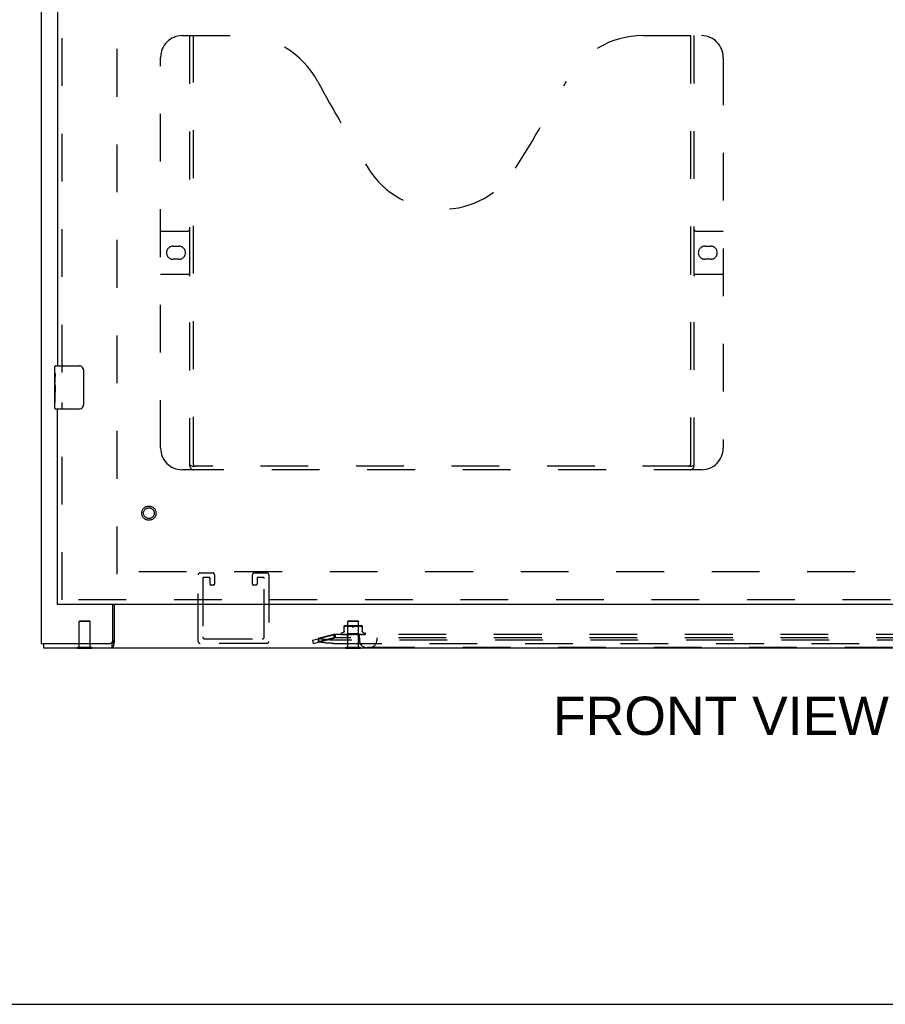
# Model space of a CAD drawing. Header units: inches. Extents: x 0 to 200, y 0 to 129.
# Tile 7 of 43: x 67 to 87, y 0 to 23. Entities that reach past the tile are written whole.
import ezdxf

# ---------------------------------------------------------------- set-up
doc = ezdxf.new("R2010")
doc.units = ezdxf.units.IN
doc.header["$LTSCALE"] = 11
doc.header["$MEASUREMENT"] = 0
doc.linetypes.add('HIDDEN', pattern=[0.2, 0.1, -0.1])
doc.layers.get('0').update_dxf_attribs({"linetype": 'CONTINUOUS'})
for name, color, linetype in [('DEFAULT_2', 8, 'HIDDEN'), ('DIMENSIONS', 7, 'CONTINUOUS'), ('DOOR_ASSEMBLY', 7, 'CONTINUOUS')]:
    doc.layers.add(name, color=color, linetype=linetype)
doc.styles.get("Standard").update_dxf_attribs({"font": 'arial.ttf'})

msp = doc.modelspace()

# ---------------------------------------------------------------- linework, layer by layer
at = {"color": 3, "linetype": 'Continuous'}
for p, q in [((67.572, 86.846), (67.572, 8.314)), ((69.218, 8.374), (69.218, 9.21)), ((69.249, 9.21), (69.249, 8.334)), ((67.572, 8.314), (69.158, 8.314)), ((67.624, 8.21), (99.016, 8.21))]:
    msp.add_line(p, q, dxfattribs=at)
at = {"color": 7, "linetype": 'Continuous'}
for p, q in [((67.624, 8.314), (67.624, 8.21)), ((68.403, 8.206), (68.403, 8.21)), ((68.403, 8.206), (68.74, 8.206)), ((68.74, 8.206), (68.74, 8.21)), ((69.199, 8.314), (69.158, 8.314)), ((69.199, 8.314), (69.199, 8.21)), ((74.589, 8.206), (74.589, 8.21)), ((74.589, 8.206), (74.926, 8.206)), ((74.926, 8.206), (74.926, 8.21)), ((0, 0), (200, 0))]:
    msp.add_line(p, q, dxfattribs=at)
for points in [[(69.218, 8.339), (69.217, 8.336), (69.216, 8.333), (69.215, 8.33), (69.213, 8.327), (69.212, 8.324), (69.211, 8.322), (69.209, 8.32), (69.208, 8.318), (69.207, 8.317), (69.205, 8.316), (69.203, 8.315), (69.202, 8.314), (69.2, 8.314), (69.199, 8.314)], [(69.249, 8.386), (69.247, 8.385), (69.245, 8.383), (69.243, 8.382), (69.241, 8.381), (69.239, 8.379), (69.237, 8.377), (69.236, 8.376), (69.234, 8.374), (69.233, 8.371), (69.231, 8.369), (69.229, 8.366), (69.228, 8.364), (69.226, 8.361), (69.225, 8.358), (69.224, 8.355), (69.223, 8.352), (69.221, 8.349), (69.22, 8.345), (69.218, 8.339)]]:
    msp.add_lwpolyline(points, dxfattribs=at)
at = {"color": 3, "linetype": 'Continuous'}
for points in [[(69.236, 8.277), (69.235, 8.271), (69.234, 8.266), (69.234, 8.261), (69.233, 8.256), (69.232, 8.251), (69.231, 8.247), (69.23, 8.243), (69.228, 8.239), (69.227, 8.236), (69.226, 8.232), (69.224, 8.229), (69.223, 8.226), (69.221, 8.223), (69.219, 8.22), (69.218, 8.218), (69.216, 8.217), (69.214, 8.215), (69.212, 8.214), (69.211, 8.213), (69.208, 8.212), (69.206, 8.211), (69.204, 8.21), (69.202, 8.21), (69.199, 8.21)], [(69.249, 8.334), (69.247, 8.331), (69.246, 8.328), (69.245, 8.324), (69.244, 8.319), (69.242, 8.314), (69.241, 8.31), (69.24, 8.304), (69.239, 8.299), (69.239, 8.293), (69.236, 8.277)]]:
    msp.add_lwpolyline(points, dxfattribs=at)
msp.add_arc((69.158, 8.374), 0.06, 270, 360, dxfattribs=at)
at = {"layer": 'DEFAULT_2', "color": 8, "linetype": 'HIDDEN'}
for p, q in [((69.322, 9.908), (69.322, 85.252)), ((97.318, 9.96), (69.322, 9.96)), ((71.188, 8.36), (71.188, 9.893)), ((71.234, 9.939), (71.517, 9.939)), ((71.292, 9.812), (71.292, 8.464)), ((71.436, 9.835), (71.315, 9.835)), ((71.459, 9.681), (71.459, 9.812)), ((71.563, 9.893), (71.563, 9.681)), ((72.438, 9.681), (72.438, 9.893)), ((72.484, 9.939), (72.767, 9.939)), ((72.542, 9.812), (72.542, 9.681)), ((72.686, 9.835), (72.565, 9.835)), ((72.709, 8.464), (72.709, 9.812)), ((72.813, 9.893), (72.813, 8.36)), ((71.54, 9.658), (71.482, 9.658)), ((72.519, 9.658), (72.461, 9.658)), ((68.458, 8.831), (68.448, 8.821)), ((68.696, 8.821), (68.448, 8.821)), ((68.448, 8.224), (68.448, 8.821)), ((68.458, 8.831), (68.686, 8.831)), ((68.686, 8.831), (68.696, 8.821)), ((68.696, 8.224), (68.696, 8.821)), ((74.549, 8.586), (74.549, 8.715)), ((74.572, 8.703), (74.564, 8.7)), ((74.581, 8.707), (74.572, 8.703)), ((74.937, 8.721), (74.578, 8.721)), ((74.59, 8.709), (74.581, 8.707)), ((74.6, 8.711), (74.59, 8.709)), ((74.609, 8.713), (74.6, 8.711)), ((74.619, 8.714), (74.609, 8.713)), ((74.632, 8.701), (74.612, 8.721)), ((74.628, 8.714), (74.619, 8.714)), ((74.636, 8.715), (74.628, 8.714)), ((74.883, 8.701), (74.632, 8.701)), ((74.632, 8.538), (74.632, 8.701)), ((74.643, 8.831), (74.633, 8.821)), ((74.881, 8.821), (74.633, 8.821)), ((74.633, 8.224), (74.633, 8.821)), ((74.645, 8.715), (74.636, 8.715)), ((74.643, 8.831), (74.871, 8.831)), ((74.653, 8.715), (74.645, 8.715)), ((74.661, 8.715), (74.653, 8.715)), ((74.67, 8.715), (74.661, 8.715)), ((74.679, 8.714), (74.67, 8.715)), ((74.688, 8.714), (74.679, 8.714)), ((74.697, 8.713), (74.688, 8.714)), ((74.707, 8.711), (74.697, 8.713)), ((74.716, 8.709), (74.707, 8.711)), ((74.725, 8.707), (74.716, 8.709)), ((74.734, 8.704), (74.743, 8.7)), ((74.781, 8.704), (74.772, 8.7)), ((74.789, 8.707), (74.781, 8.704)), ((74.799, 8.709), (74.789, 8.707)), ((74.808, 8.711), (74.799, 8.709)), ((74.818, 8.713), (74.808, 8.711)), ((74.827, 8.714), (74.817, 8.713)), ((74.836, 8.714), (74.827, 8.714)), ((74.845, 8.715), (74.836, 8.714)), ((74.853, 8.715), (74.845, 8.715)), ((74.862, 8.715), (74.853, 8.715)), ((74.87, 8.715), (74.862, 8.715)), ((74.879, 8.715), (74.87, 8.715)), ((74.871, 8.831), (74.881, 8.821)), ((74.887, 8.714), (74.878, 8.715)), ((74.881, 8.224), (74.881, 8.821)), ((74.883, 8.701), (74.903, 8.721)), ((74.883, 8.538), (74.883, 8.701)), ((74.896, 8.714), (74.887, 8.714)), ((74.905, 8.713), (74.896, 8.714)), ((74.915, 8.711), (74.905, 8.713)), ((74.924, 8.709), (74.915, 8.711)), ((74.934, 8.707), (74.924, 8.709)), ((74.943, 8.703), (74.934, 8.707)), ((74.943, 8.703), (74.951, 8.7)), ((74.966, 8.715), (74.966, 8.586)), ((71.338, 8.418), (72.663, 8.418)), ((73.82, 8.39), (74.3, 8.514)), ((73.839, 8.314), (74.32, 8.438)), ((74.312, 8.516), (73.952, 8.429)), ((74.312, 8.44), (73.952, 8.353)), ((73.952, 8.429), (73.952, 8.353)), ((73.952, 8.424), (73.972, 8.348)), ((74.3, 8.514), (74.32, 8.438)), ((74.34, 8.521), (74.312, 8.516)), ((74.312, 8.516), (74.312, 8.44)), ((74.34, 8.445), (74.312, 8.44)), ((74.34, 8.521), (74.32, 8.514)), ((74.32, 8.514), (74.32, 8.438)), ((74.34, 8.445), (74.32, 8.438)), ((74.34, 8.521), (74.34, 8.441)), ((92.3, 8.519), (74.34, 8.519)), ((92.3, 8.441), (74.34, 8.441)), ((74.476, 8.535), (74.476, 8.534)), ((74.483, 8.522), (74.484, 8.522)), ((74.615, 8.52), (74.486, 8.521)), ((74.615, 8.52), (74.486, 8.521)), ((74.529, 8.566), (74.487, 8.551)), ((74.62, 8.52), (74.495, 8.521)), ((74.496, 8.521), (74.497, 8.521)), ((74.62, 8.52), (74.497, 8.521)), ((74.514, 8.521), (74.513, 8.521)), ((74.63, 8.52), (74.514, 8.521)), ((74.517, 8.521), (74.516, 8.521)), ((74.63, 8.52), (74.517, 8.521)), ((74.644, 8.52), (74.541, 8.521)), ((74.541, 8.521), (74.541, 8.521)), ((74.541, 8.521), (74.541, 8.521)), ((74.645, 8.52), (74.545, 8.521)), ((74.545, 8.521), (74.545, 8.521)), ((74.551, 8.52), (74.558, 8.519)), ((74.558, 8.519), (74.563, 8.519)), ((74.663, 8.52), (74.577, 8.521)), ((74.577, 8.521), (74.577, 8.521)), ((74.577, 8.521), (74.584, 8.521)), ((74.664, 8.52), (74.581, 8.521)), ((74.584, 8.521), (74.596, 8.519)), ((74.596, 8.519), (74.602, 8.519)), ((74.613, 8.519), (74.632, 8.538)), ((74.615, 8.52), (74.615, 8.52)), ((74.615, 8.52), (74.615, 8.52)), ((74.617, 8.519), (74.62, 8.52)), ((74.617, 8.519), (74.617, 8.441)), ((74.686, 8.52), (74.618, 8.521)), ((74.618, 8.521), (74.619, 8.521)), ((74.619, 8.521), (74.631, 8.52)), ((74.62, 8.52), (74.62, 8.52)), ((74.62, 8.52), (74.62, 8.52)), ((74.686, 8.52), (74.624, 8.521)), ((74.625, 8.519), (74.63, 8.52)), ((74.63, 8.52), (74.63, 8.52)), ((74.634, 8.519), (74.63, 8.52)), ((74.63, 8.52), (74.63, 8.52)), ((74.631, 8.52), (74.647, 8.519)), ((74.883, 8.538), (74.632, 8.538)), ((74.639, 8.519), (74.644, 8.52)), ((74.644, 8.52), (74.645, 8.52)), ((74.645, 8.52), (74.644, 8.52)), ((74.65, 8.519), (74.645, 8.52)), ((74.656, 8.519), (74.663, 8.52)), ((74.663, 8.52), (74.664, 8.52)), ((74.664, 8.52), (74.663, 8.52)), ((74.67, 8.519), (74.664, 8.52)), ((74.71, 8.52), (74.665, 8.521)), ((74.665, 8.521), (74.666, 8.521)), ((74.666, 8.521), (74.695, 8.519)), ((74.711, 8.52), (74.671, 8.521)), ((74.677, 8.519), (74.685, 8.52)), ((74.686, 8.52), (74.685, 8.52)), ((74.686, 8.52), (74.686, 8.52)), ((74.693, 8.519), (74.686, 8.52)), ((74.686, 8.52), (74.686, 8.52)), ((74.702, 8.519), (74.71, 8.52)), ((74.71, 8.52), (74.711, 8.52)), ((74.711, 8.52), (74.71, 8.52)), ((74.719, 8.519), (74.711, 8.52)), ((74.746, 8.519), (74.716, 8.521)), ((74.728, 8.519), (74.737, 8.52)), ((74.738, 8.52), (74.733, 8.52)), ((74.755, 8.519), (74.764, 8.52)), ((74.761, 8.519), (74.761, 8.519)), ((74.763, 8.52), (74.763, 8.52)), ((74.763, 8.52), (74.763, 8.52)), ((74.773, 8.519), (74.764, 8.52)), ((74.782, 8.519), (74.791, 8.52)), ((74.818, 8.521), (74.791, 8.52)), ((74.824, 8.521), (74.791, 8.52)), ((74.791, 8.52), (74.791, 8.52)), ((74.8, 8.519), (74.791, 8.52)), ((74.791, 8.52), (74.791, 8.52)), ((74.824, 8.521), (74.794, 8.519)), ((74.809, 8.519), (74.817, 8.52)), ((74.868, 8.521), (74.817, 8.52)), ((74.873, 8.521), (74.817, 8.52)), ((74.817, 8.52), (74.817, 8.52)), ((74.826, 8.519), (74.817, 8.52)), ((74.817, 8.52), (74.817, 8.52)), ((74.824, 8.521), (74.824, 8.521)), ((74.833, 8.519), (74.84, 8.52)), ((74.913, 8.521), (74.84, 8.52)), ((74.84, 8.52), (74.841, 8.52)), ((74.841, 8.52), (74.84, 8.52)), ((74.918, 8.521), (74.841, 8.52)), ((74.848, 8.519), (74.841, 8.52)), ((74.844, 8.519), (74.873, 8.521)), ((74.855, 8.519), (74.861, 8.52)), ((74.952, 8.521), (74.861, 8.52)), ((74.957, 8.521), (74.861, 8.52)), ((74.861, 8.52), (74.861, 8.52)), ((74.868, 8.519), (74.861, 8.52)), ((74.861, 8.52), (74.861, 8.52)), ((74.873, 8.521), (74.873, 8.521)), ((74.874, 8.519), (74.878, 8.52)), ((74.985, 8.521), (74.878, 8.52)), ((74.988, 8.521), (74.878, 8.52)), ((74.878, 8.52), (74.878, 8.52)), ((74.883, 8.519), (74.878, 8.52)), ((74.878, 8.52), (74.878, 8.52)), ((74.901, 8.52), (74.883, 8.538)), ((74.888, 8.519), (74.89, 8.52)), ((75.009, 8.521), (74.89, 8.52)), ((74.89, 8.52), (74.891, 8.52)), ((74.891, 8.52), (74.89, 8.52)), ((75.012, 8.521), (74.891, 8.52)), ((74.894, 8.519), (74.891, 8.52)), ((75.026, 8.521), (74.898, 8.52)), ((74.898, 8.52), (74.898, 8.52)), ((74.898, 8.52), (74.898, 8.52)), ((74.898, 8.519), (74.898, 8.441)), ((75.03, 8.521), (74.901, 8.52)), ((74.901, 8.52), (74.901, 8.52)), ((74.902, 8.519), (74.901, 8.52)), ((74.901, 8.441), (74.901, 8.381)), ((74.906, 8.52), (74.918, 8.521)), ((74.918, 8.521), (74.918, 8.521)), ((74.942, 8.52), (74.95, 8.521)), ((74.95, 8.521), (74.957, 8.521)), ((74.957, 8.521), (74.957, 8.521)), ((74.985, 8.566), (75.028, 8.551)), ((74.989, 8.521), (74.988, 8.521)), ((75.012, 8.522), (75.012, 8.521)), ((75.034, 8.523), (75.034, 8.523)), ((75.039, 8.535), (75.039, 8.534)), ((75.301, 8.441), (75.301, 8.381)), ((68.403, 8.224), (68.74, 8.224)), ((68.403, 8.21), (68.403, 8.224)), ((68.74, 8.21), (68.74, 8.224)), ((72.767, 8.314), (71.234, 8.314)), ((73.82, 8.39), (73.839, 8.314)), ((92.324, 8.39), (74.315, 8.39)), ((74.315, 8.314), (92.324, 8.314)), ((74.589, 8.224), (74.926, 8.224)), ((74.589, 8.21), (74.589, 8.224)), ((74.926, 8.21), (74.926, 8.224)), ((91.579, 8.221), (75.061, 8.221))]:
    msp.add_line(p, q, dxfattribs=at)
for points in [[(74.552, 8.697), (74.551, 8.697), (74.55, 8.698), (74.549, 8.699), (74.549, 8.7)], [(74.552, 8.697), (74.553, 8.696), (74.555, 8.697), (74.556, 8.697)], [(74.564, 8.7), (74.561, 8.699), (74.558, 8.698), (74.556, 8.697)], [(74.743, 8.7), (74.734, 8.704), (74.725, 8.707)], [(74.757, 8.696), (74.755, 8.697), (74.753, 8.697), (74.75, 8.697), (74.748, 8.698), (74.745, 8.699), (74.743, 8.7)], [(74.743, 8.7), (74.744, 8.699), (74.745, 8.699), (74.747, 8.698), (74.748, 8.698)], [(74.75, 8.697), (74.751, 8.697), (74.753, 8.697), (74.754, 8.697), (74.756, 8.696), (74.757, 8.696)], [(74.772, 8.7), (74.77, 8.699), (74.767, 8.698), (74.765, 8.697), (74.762, 8.697), (74.76, 8.697), (74.757, 8.696)], [(74.757, 8.696), (74.759, 8.697), (74.761, 8.697), (74.763, 8.697), (74.765, 8.697)], [(74.767, 8.698), (74.769, 8.699), (74.77, 8.699), (74.772, 8.7)], [(74.96, 8.697), (74.958, 8.697), (74.956, 8.698), (74.954, 8.699), (74.951, 8.7)], [(74.96, 8.697), (74.962, 8.696), (74.963, 8.697)], [(74.966, 8.7), (74.966, 8.699), (74.965, 8.698), (74.964, 8.697), (74.963, 8.697)], [(74.315, 8.39), (74.297, 8.39), (74.278, 8.39), (74.26, 8.391), (74.242, 8.391), (74.224, 8.392), (74.205, 8.393), (74.187, 8.394), (74.17, 8.395), (74.152, 8.397), (74.135, 8.398), (74.118, 8.4), (74.101, 8.402), (74.084, 8.404), (74.068, 8.406), (74.052, 8.409), (74.037, 8.411), (74.022, 8.414), (74.007, 8.416), (73.992, 8.419), (73.979, 8.422), (73.965, 8.426), (73.952, 8.429)], [(74.34, 8.519), (74.337, 8.519), (74.333, 8.518), (74.33, 8.518), (74.327, 8.517), (74.323, 8.515), (74.32, 8.514)], [(74.34, 8.441), (74.337, 8.441), (74.333, 8.441), (74.33, 8.44), (74.327, 8.44), (74.323, 8.439), (74.32, 8.438)], [(74.486, 8.521), (74.486, 8.521), (74.485, 8.522), (74.485, 8.522), (74.484, 8.522), (74.484, 8.522), (74.484, 8.522), (74.483, 8.522), (74.483, 8.522)], [(74.486, 8.521), (74.485, 8.521), (74.485, 8.522), (74.484, 8.522), (74.483, 8.522), (74.483, 8.522)], [(74.483, 8.522), (74.484, 8.522), (74.485, 8.521), (74.487, 8.521), (74.488, 8.52), (74.49, 8.52), (74.491, 8.519), (74.493, 8.519)], [(74.483, 8.522), (74.483, 8.522), (74.483, 8.522)], [(74.484, 8.522), (74.484, 8.521), (74.485, 8.521), (74.485, 8.521), (74.486, 8.521), (74.486, 8.52), (74.487, 8.52), (74.487, 8.52), (74.488, 8.519), (74.489, 8.519), (74.489, 8.519), (74.49, 8.519)], [(74.485, 8.52), (74.485, 8.52), (74.486, 8.519), (74.487, 8.519)], [(74.495, 8.521), (74.495, 8.521), (74.494, 8.522), (74.494, 8.522)], [(74.494, 8.522), (74.495, 8.521), (74.497, 8.521), (74.499, 8.52), (74.501, 8.52), (74.504, 8.519), (74.506, 8.519), (74.508, 8.519)], [(74.497, 8.521), (74.496, 8.521), (74.496, 8.522), (74.496, 8.522), (74.495, 8.522)], [(74.495, 8.522), (74.495, 8.522), (74.495, 8.522), (74.495, 8.522), (74.496, 8.522), (74.496, 8.521)], [(74.497, 8.521), (74.498, 8.521), (74.498, 8.52), (74.499, 8.52), (74.499, 8.52), (74.5, 8.519), (74.5, 8.519), (74.501, 8.519), (74.501, 8.519)], [(74.513, 8.521), (74.515, 8.521), (74.518, 8.521), (74.521, 8.52), (74.524, 8.52), (74.527, 8.519), (74.53, 8.519), (74.532, 8.519)], [(74.516, 8.521), (74.516, 8.521), (74.516, 8.521), (74.516, 8.521), (74.517, 8.521), (74.517, 8.521), (74.518, 8.521), (74.519, 8.52)], [(74.519, 8.52), (74.519, 8.52), (74.52, 8.52), (74.521, 8.519), (74.522, 8.519), (74.522, 8.519)], [(74.549, 8.594), (74.549, 8.59), (74.548, 8.587), (74.547, 8.583), (74.545, 8.58), (74.543, 8.577), (74.541, 8.574), (74.538, 8.571), (74.535, 8.569), (74.532, 8.567), (74.53, 8.567)], [(74.541, 8.521), (74.544, 8.521), (74.551, 8.52)], [(74.545, 8.521), (74.545, 8.521), (74.545, 8.521), (74.545, 8.521), (74.546, 8.521), (74.546, 8.521), (74.547, 8.521), (74.548, 8.52), (74.548, 8.52), (74.549, 8.52), (74.55, 8.519), (74.551, 8.519), (74.552, 8.519)], [(74.581, 8.521), (74.582, 8.521), (74.582, 8.521), (74.582, 8.521), (74.583, 8.521), (74.583, 8.521), (74.584, 8.521), (74.585, 8.52), (74.586, 8.52)], [(74.586, 8.52), (74.587, 8.519), (74.588, 8.519), (74.588, 8.519)], [(74.613, 8.519), (74.614, 8.519), (74.614, 8.519), (74.614, 8.519), (74.614, 8.52), (74.615, 8.52), (74.615, 8.52)], [(74.613, 8.519), (74.613, 8.519), (74.614, 8.519), (74.614, 8.519), (74.615, 8.52)], [(74.614, 8.519), (74.614, 8.519), (74.614, 8.519), (74.615, 8.519), (74.615, 8.52), (74.615, 8.52), (74.615, 8.52)], [(74.615, 8.519), (74.615, 8.519), (74.615, 8.519), (74.615, 8.519), (74.615, 8.52)], [(74.618, 8.519), (74.618, 8.519), (74.619, 8.519), (74.619, 8.519), (74.619, 8.52), (74.62, 8.52), (74.62, 8.52)], [(74.622, 8.519), (74.621, 8.519), (74.621, 8.519), (74.62, 8.519), (74.62, 8.52)], [(74.62, 8.519), (74.62, 8.519), (74.62, 8.519), (74.62, 8.519), (74.62, 8.52), (74.62, 8.52)], [(74.624, 8.521), (74.624, 8.521), (74.625, 8.521), (74.625, 8.521), (74.626, 8.521), (74.626, 8.521), (74.627, 8.521), (74.628, 8.52)], [(74.628, 8.52), (74.629, 8.52), (74.63, 8.519), (74.631, 8.519)], [(74.628, 8.519), (74.628, 8.519), (74.629, 8.519), (74.629, 8.519), (74.629, 8.52), (74.63, 8.52), (74.63, 8.52)], [(74.631, 8.519), (74.631, 8.519), (74.631, 8.519), (74.63, 8.519), (74.63, 8.52), (74.63, 8.52)], [(74.642, 8.519), (74.643, 8.519), (74.643, 8.519), (74.644, 8.519), (74.644, 8.52), (74.644, 8.52), (74.644, 8.52)], [(74.646, 8.519), (74.646, 8.519), (74.646, 8.519), (74.645, 8.519), (74.645, 8.52), (74.645, 8.52)], [(74.66, 8.519), (74.661, 8.519), (74.662, 8.519), (74.662, 8.519), (74.663, 8.52), (74.663, 8.52), (74.663, 8.52)], [(74.665, 8.519), (74.665, 8.519), (74.665, 8.519), (74.665, 8.519), (74.664, 8.52), (74.664, 8.52)], [(74.671, 8.521), (74.672, 8.521), (74.673, 8.521), (74.673, 8.521), (74.674, 8.521), (74.675, 8.52), (74.675, 8.52), (74.676, 8.52), (74.677, 8.52), (74.677, 8.519), (74.678, 8.519), (74.678, 8.519)], [(74.682, 8.519), (74.683, 8.519), (74.684, 8.519), (74.684, 8.519), (74.685, 8.52), (74.685, 8.52), (74.686, 8.52)], [(74.688, 8.519), (74.688, 8.519), (74.687, 8.519), (74.687, 8.519), (74.687, 8.52), (74.686, 8.52), (74.686, 8.52)], [(74.707, 8.519), (74.708, 8.519), (74.708, 8.519), (74.709, 8.519), (74.71, 8.52), (74.71, 8.52), (74.71, 8.52)], [(74.713, 8.519), (74.713, 8.519), (74.712, 8.519), (74.712, 8.519), (74.711, 8.52), (74.711, 8.52)], [(74.733, 8.52), (74.725, 8.521), (74.722, 8.521)], [(74.722, 8.521), (74.723, 8.521), (74.723, 8.521), (74.724, 8.521), (74.725, 8.521), (74.725, 8.52), (74.726, 8.52), (74.726, 8.52), (74.727, 8.52), (74.727, 8.519), (74.727, 8.519), (74.728, 8.519), (74.728, 8.519)], [(74.734, 8.519), (74.734, 8.519), (74.735, 8.519), (74.735, 8.519), (74.736, 8.52), (74.737, 8.52), (74.737, 8.52)], [(74.738, 8.52), (74.737, 8.52), (74.737, 8.52)], [(74.74, 8.519), (74.74, 8.519), (74.739, 8.519), (74.739, 8.519), (74.738, 8.52)], [(74.764, 8.52), (74.763, 8.52), (74.763, 8.52), (74.763, 8.52), (74.762, 8.519), (74.762, 8.519), (74.761, 8.519)], [(74.761, 8.519), (74.761, 8.519), (74.762, 8.519), (74.763, 8.519), (74.763, 8.52), (74.764, 8.52), (74.764, 8.52)], [(74.762, 8.519), (74.762, 8.519), (74.762, 8.519), (74.762, 8.519), (74.762, 8.519), (74.763, 8.519), (74.763, 8.519)], [(74.763, 8.519), (74.763, 8.52), (74.763, 8.52), (74.763, 8.52)], [(74.763, 8.52), (74.763, 8.52), (74.763, 8.52), (74.763, 8.52), (74.764, 8.52)], [(74.763, 8.52), (74.763, 8.52), (74.763, 8.52)], [(74.763, 8.52), (74.763, 8.52), (74.763, 8.52), (74.764, 8.52), (74.764, 8.52)], [(74.764, 8.52), (74.764, 8.521), (74.764, 8.521), (74.765, 8.521), (74.765, 8.521), (74.766, 8.521), (74.767, 8.521), (74.767, 8.521), (74.768, 8.521)], [(74.768, 8.519), (74.767, 8.519), (74.766, 8.519), (74.766, 8.519), (74.765, 8.52), (74.765, 8.52), (74.764, 8.52)], [(74.788, 8.519), (74.789, 8.519), (74.789, 8.519), (74.79, 8.519), (74.79, 8.52), (74.791, 8.52)], [(74.795, 8.519), (74.794, 8.519), (74.793, 8.519), (74.793, 8.519), (74.792, 8.52), (74.792, 8.52), (74.791, 8.52)], [(74.812, 8.519), (74.812, 8.519), (74.813, 8.519), (74.814, 8.52)], [(74.814, 8.52), (74.814, 8.52), (74.815, 8.52), (74.815, 8.521), (74.816, 8.521), (74.817, 8.521), (74.817, 8.521), (74.818, 8.521), (74.818, 8.521)], [(74.814, 8.519), (74.815, 8.519), (74.815, 8.519), (74.816, 8.519), (74.816, 8.52), (74.817, 8.52)], [(74.82, 8.519), (74.82, 8.519), (74.819, 8.519), (74.818, 8.519), (74.818, 8.52), (74.817, 8.52), (74.817, 8.52)], [(74.838, 8.519), (74.839, 8.519), (74.839, 8.519), (74.839, 8.519), (74.84, 8.52), (74.84, 8.52)], [(74.844, 8.519), (74.843, 8.519), (74.843, 8.519), (74.842, 8.519), (74.841, 8.52), (74.841, 8.52), (74.841, 8.52)], [(74.859, 8.519), (74.86, 8.519), (74.86, 8.519), (74.86, 8.519), (74.861, 8.52), (74.861, 8.52)], [(74.864, 8.519), (74.863, 8.519), (74.863, 8.519), (74.862, 8.519), (74.862, 8.52), (74.861, 8.52), (74.861, 8.52)], [(74.861, 8.519), (74.861, 8.519), (74.862, 8.519)], [(74.862, 8.519), (74.863, 8.52), (74.864, 8.52), (74.865, 8.521), (74.866, 8.521), (74.866, 8.521), (74.867, 8.521), (74.867, 8.521), (74.868, 8.521)], [(74.877, 8.519), (74.877, 8.519), (74.877, 8.519), (74.877, 8.519), (74.878, 8.52), (74.878, 8.52)], [(74.88, 8.519), (74.88, 8.519), (74.879, 8.519), (74.879, 8.519), (74.879, 8.52), (74.878, 8.52), (74.878, 8.52)], [(74.89, 8.519), (74.89, 8.519), (74.89, 8.519), (74.89, 8.519), (74.89, 8.52), (74.89, 8.52)], [(74.891, 8.519), (74.893, 8.519), (74.906, 8.52)], [(74.892, 8.519), (74.892, 8.519), (74.892, 8.519), (74.891, 8.519), (74.891, 8.52), (74.891, 8.52), (74.891, 8.52)], [(74.897, 8.519), (74.897, 8.519), (74.898, 8.519), (74.898, 8.519), (74.898, 8.52)], [(74.9, 8.519), (74.9, 8.519), (74.899, 8.519), (74.899, 8.519), (74.898, 8.52)], [(74.9, 8.519), (74.899, 8.519), (74.899, 8.519), (74.899, 8.519), (74.898, 8.52), (74.898, 8.52), (74.898, 8.52)], [(74.898, 8.519), (74.898, 8.519), (74.898, 8.519), (74.898, 8.519), (74.898, 8.52), (74.898, 8.52)], [(74.901, 8.519), (74.901, 8.519), (74.901, 8.519), (74.901, 8.519), (74.901, 8.52)], [(74.906, 8.519), (74.906, 8.519), (74.907, 8.519), (74.908, 8.52)], [(74.908, 8.52), (74.909, 8.52), (74.91, 8.521), (74.911, 8.521), (74.911, 8.521), (74.912, 8.521), (74.912, 8.521), (74.913, 8.521)], [(74.933, 8.519), (74.935, 8.519), (74.942, 8.52)], [(74.946, 8.519), (74.946, 8.519), (74.947, 8.519), (74.948, 8.52), (74.949, 8.52)], [(74.949, 8.52), (74.95, 8.521), (74.951, 8.521), (74.951, 8.521), (74.952, 8.521), (74.952, 8.521), (74.952, 8.521), (74.952, 8.521), (74.952, 8.521)], [(74.985, 8.567), (74.983, 8.567), (74.98, 8.569), (74.977, 8.571), (74.974, 8.574), (74.971, 8.577), (74.969, 8.58), (74.968, 8.583), (74.967, 8.587), (74.966, 8.59), (74.966, 8.594)], [(74.968, 8.519), (74.97, 8.519), (74.973, 8.519), (74.977, 8.52), (74.98, 8.52), (74.983, 8.521), (74.989, 8.521)], [(74.979, 8.519), (74.979, 8.519), (74.98, 8.519), (74.981, 8.52), (74.982, 8.52), (74.983, 8.521)], [(74.983, 8.521), (74.984, 8.521), (74.984, 8.521), (74.985, 8.521), (74.985, 8.521)], [(74.985, 8.521), (74.985, 8.521), (74.985, 8.521), (74.985, 8.521), (74.985, 8.521), (74.985, 8.521)], [(74.996, 8.519), (74.998, 8.519), (75.001, 8.519), (75.003, 8.52), (75.006, 8.52), (75.008, 8.521), (75.011, 8.521), (75.012, 8.522)], [(75.004, 8.519), (75.005, 8.519), (75.005, 8.519), (75.006, 8.52), (75.007, 8.52), (75.007, 8.52), (75.008, 8.521), (75.009, 8.521)], [(75.009, 8.521), (75.009, 8.521), (75.01, 8.521), (75.01, 8.522), (75.01, 8.522)], [(75.01, 8.522), (75.01, 8.522), (75.01, 8.522), (75.01, 8.522), (75.01, 8.521), (75.009, 8.521)], [(75.016, 8.519), (75.017, 8.519), (75.019, 8.52), (75.021, 8.52), (75.023, 8.52), (75.025, 8.521), (75.026, 8.521), (75.027, 8.522)], [(75.02, 8.519), (75.021, 8.519), (75.022, 8.519), (75.023, 8.52), (75.023, 8.52), (75.024, 8.52), (75.024, 8.521), (75.025, 8.521), (75.025, 8.521), (75.026, 8.522)], [(75.026, 8.522), (75.026, 8.522), (75.026, 8.522), (75.026, 8.522), (75.026, 8.522), (75.026, 8.522), (75.025, 8.522), (75.025, 8.521), (75.024, 8.521)], [(75.026, 8.519), (75.027, 8.519), (75.029, 8.52), (75.03, 8.52), (75.031, 8.521), (75.032, 8.522), (75.033, 8.522), (75.034, 8.523)], [(75.026, 8.522), (75.026, 8.522), (75.026, 8.522)], [(75.027, 8.522), (75.027, 8.522), (75.027, 8.522), (75.026, 8.521), (75.026, 8.521)], [(75.027, 8.519), (75.028, 8.519), (75.028, 8.519), (75.029, 8.519), (75.029, 8.519), (75.029, 8.52), (75.03, 8.52), (75.03, 8.52), (75.03, 8.52), (75.031, 8.52), (75.031, 8.521), (75.031, 8.521), (75.032, 8.521), (75.032, 8.521), (75.032, 8.521), (75.033, 8.522), (75.033, 8.522), (75.033, 8.522), (75.033, 8.522), (75.033, 8.522), (75.034, 8.523), (75.034, 8.523), (75.034, 8.523)], [(75.034, 8.523), (75.034, 8.523), (75.034, 8.523), (75.034, 8.523), (75.034, 8.523), (75.034, 8.523), (75.034, 8.523), (75.033, 8.523), (75.033, 8.522), (75.033, 8.522), (75.033, 8.522), (75.032, 8.522), (75.032, 8.522), (75.032, 8.522), (75.031, 8.522), (75.031, 8.522), (75.031, 8.522), (75.03, 8.521), (75.03, 8.521), (75.03, 8.521)], [(74.315, 8.314), (74.297, 8.314), (74.278, 8.315), (74.26, 8.315), (74.242, 8.316), (74.224, 8.316), (74.205, 8.317), (74.187, 8.318), (74.17, 8.32), (74.152, 8.321), (74.135, 8.323), (74.118, 8.324), (74.101, 8.326), (74.084, 8.328), (74.068, 8.331), (74.052, 8.333), (74.037, 8.335), (74.022, 8.338), (74.007, 8.341), (73.992, 8.344), (73.979, 8.347), (73.965, 8.35), (73.952, 8.353)]]:
    msp.add_lwpolyline(points, dxfattribs=at)
for centre, radius, start, end in [((71.234, 9.893), 0.046, 90, 180), ((71.315, 9.812), 0.023, 90, 180), ((71.436, 9.812), 0.023, 0, 90), ((71.517, 9.893), 0.046, 0, 90), ((72.484, 9.893), 0.046, 90, 180), ((72.565, 9.812), 0.023, 90, 180), ((72.686, 9.812), 0.023, 0, 90), ((72.767, 9.893), 0.046, 0, 90), ((71.482, 9.681), 0.023, 180, 270), ((71.54, 9.681), 0.023, 270, 360), ((72.461, 9.681), 0.023, 180, 270), ((72.519, 9.681), 0.023, 270, 360), ((74.578, 8.643), 0.0776, 90, 112.0761), ((74.937, 8.643), 0.0776, 67.9239, 90), ((71.338, 8.464), 0.046, 180, 270), ((72.663, 8.464), 0.046, 270, 360), ((74.34, 8.361), 0.158, 90, 104.4668), ((74.34, 8.361), 0.08, 90, 104.4668), ((74.493, 8.535), 0.0167, 110, 180), ((74.493, 8.534), 0.0167, 180, 242.8512), ((75.022, 8.535), 0.0167, 0, 70), ((75.022, 8.534), 0.0167, 317.7647, 360), ((71.234, 8.36), 0.046, 180, 270), ((72.767, 8.36), 0.046, 270, 360), ((75.061, 8.381), 0.16, 180, 270), ((75.141, 8.381), 0.16, 270, 360)]:
    msp.add_arc(centre, radius, start, end, dxfattribs=at)
at = {"layer": 'DOOR_ASSEMBLY', "color": 8, "linetype": 'HIDDEN'}
for p, q in [((68.051, 14.555), (68.051, 36.111)), ((70.821, 22.314), (72.176, 22.314)), ((70.996, 12.404), (70.996, 22.314)), ((71.076, 12.434), (71.076, 22.314)), ((81.426, 22.314), (82.781, 22.314)), ((82.526, 22.314), (82.526, 12.434)), ((82.606, 22.314), (82.606, 12.404)), ((70.321, 12.814), (70.321, 21.814)), ((83.281, 21.814), (83.281, 12.814)), ((70.321, 17.814), (70.956, 17.814)), ((82.646, 17.814), (83.281, 17.814)), ((70.607, 17.464), (70.744, 17.464)), ((82.857, 17.464), (82.994, 17.464)), ((70.744, 17.164), (70.607, 17.164)), ((82.994, 17.164), (82.857, 17.164)), ((70.956, 16.814), (70.321, 16.814)), ((83.281, 16.814), (82.646, 16.814)), ((68.051, 9.314), (68.051, 13.865)), ((82.781, 12.314), (70.821, 12.314)), ((82.522, 12.394), (71.08, 12.394)), ((98.13, 9.314), (67.947, 9.314))]:
    msp.add_line(p, q, dxfattribs=at)
at = {"layer": 'DOOR_ASSEMBLY', "color": 3, "linetype": 'Continuous'}
for p, q in [((67.947, 35.956), (67.947, 14.71)), ((67.947, 9.314), (67.947, 13.71)), ((98.13, 9.21), (67.947, 9.21))]:
    msp.add_line(p, q, dxfattribs=at)
at = {"layer": 'DOOR_ASSEMBLY', "color": 7, "linetype": 'Continuous'}
for p, q in [((67.887, 14.549), (67.887, 14.695)), ((67.887, 14.291), (67.887, 14.548)), ((67.902, 14.71), (68.442, 14.71)), ((68.542, 14.61), (68.542, 13.81)), ((67.893, 14.493), (67.887, 14.493)), ((67.887, 14.325), (67.894, 14.325)), ((67.894, 14.325), (67.894, 14.461)), ((67.887, 13.725), (67.887, 14.289)), ((67.888, 14.262), (67.887, 14.262)), ((67.887, 14.13), (67.893, 14.13)), ((67.887, 14.094), (67.894, 14.094)), ((67.888, 14.264), (67.89, 14.242)), ((67.894, 13.864), (67.894, 14.094)), ((67.887, 14.031), (67.894, 14.031)), ((67.887, 13.864), (67.894, 13.864)), ((68.442, 13.71), (67.902, 13.71)), ((67.947, 9.21), (67.947, 9.314))]:
    msp.add_line(p, q, dxfattribs=at)
for points in [[(67.887, 14.549), (67.887, 14.545), (67.887, 14.541), (67.888, 14.535), (67.89, 14.522)], [(67.89, 14.522), (67.891, 14.515), (67.891, 14.506), (67.892, 14.498)], [(68.535, 14.646), (68.537, 14.64), (68.539, 14.634), (68.54, 14.628), (68.541, 14.622), (68.542, 14.616), (68.542, 14.61)], [(67.887, 14.291), (67.887, 14.283), (67.888, 14.274), (67.888, 14.264)], [(67.892, 14.498), (67.893, 14.489), (67.893, 14.48), (67.894, 14.471), (67.894, 14.461)], [(67.89, 14.242), (67.891, 14.23), (67.892, 14.218), (67.893, 14.206), (67.893, 14.193), (67.894, 14.181), (67.894, 14.168), (67.894, 14.155), (67.893, 14.142), (67.893, 14.13), (67.892, 14.117), (67.891, 14.105)], [(68.542, 13.81), (68.542, 13.804), (68.541, 13.797), (68.54, 13.791), (68.539, 13.785), (68.537, 13.779), (68.535, 13.774)]]:
    msp.add_lwpolyline(points, dxfattribs=at)
at = {"layer": 'DOOR_ASSEMBLY', "color": 8, "linetype": 'HIDDEN'}
for points in [[(70.986, 12.434), (71.002, 12.423), (71.018, 12.414), (71.034, 12.405), (71.049, 12.399), (71.065, 12.395), (71.08, 12.394)], [(82.522, 12.394), (82.537, 12.395), (82.552, 12.399), (82.568, 12.405), (82.584, 12.414), (82.6, 12.423), (82.616, 12.434)]]:
    msp.add_lwpolyline(points, dxfattribs=at)
for radius in [0.164, 0.124]:
    msp.add_circle((70.051, 11.314), radius, dxfattribs=at)
for centre, radius, start, end in [((70.821, 21.814), 0.5, 90, 180), ((72.176, 20.314), 2, 28.4813, 90), ((81.426, 20.314), 2, 90, 151.5187), ((82.781, 21.814), 0.5, 0, 90), ((108.484, 40.012), 39.307, 208.4813, 211.8705), ((45.118, 40.012), 39.307, 328.1295, 331.5187), ((76.801, 20.314), 2, 211.8705, 328.1295), ((70.956, 17.854), 0.04, 270, 360), ((82.646, 17.854), 0.04, 180, 270), ((70.607, 17.314), 0.15, 90, 270), ((70.744, 17.314), 0.15, 270, 90), ((82.857, 17.314), 0.15, 90, 270), ((82.994, 17.314), 0.15, 270, 90), ((70.956, 16.774), 0.04, 0, 90), ((82.646, 16.774), 0.04, 90, 180), ((70.821, 12.814), 0.5, 180, 270), ((82.781, 12.814), 0.5, 270, 360), ((71.086, 12.404), 0.09, 180, 270), ((71.116, 12.434), 0.04, 180, 270), ((82.486, 12.434), 0.04, 270, 360), ((82.516, 12.404), 0.09, 270, 360)]:
    msp.add_arc(centre, radius, start, end, dxfattribs=at)
at = {"layer": 'DOOR_ASSEMBLY', "color": 7, "linetype": 'Continuous'}
for centre, radius, start, end in [((67.902, 14.695), 0.015, 90, 180), ((68.442, 14.61), 0.1, 21.1999, 90), ((67.902, 13.725), 0.015, 180, 270), ((68.442, 13.81), 0.1, 270, 338.7946)]:
    msp.add_arc(centre, radius, start, end, dxfattribs=at)
msp.add_ellipse((68.15, 14.126), major_axis=(0.263, 0), ratio=0.432808, start_param=-3.141593, end_param=-2.961605, dxfattribs=at)

# ---------------------------------------------------------------- texts
at = {"layer": 'DIMENSIONS', "color": 2, "linetype": 'Continuous', "insert": (83.227, 7.087), "char_height": 0.8824, "width": 7.72141, "attachment_point": 2, "line_spacing_factor": 0.9}
msp.add_mtext('FRONT VIEW', dxfattribs=at)

doc.saveas('drawing.dxf')
